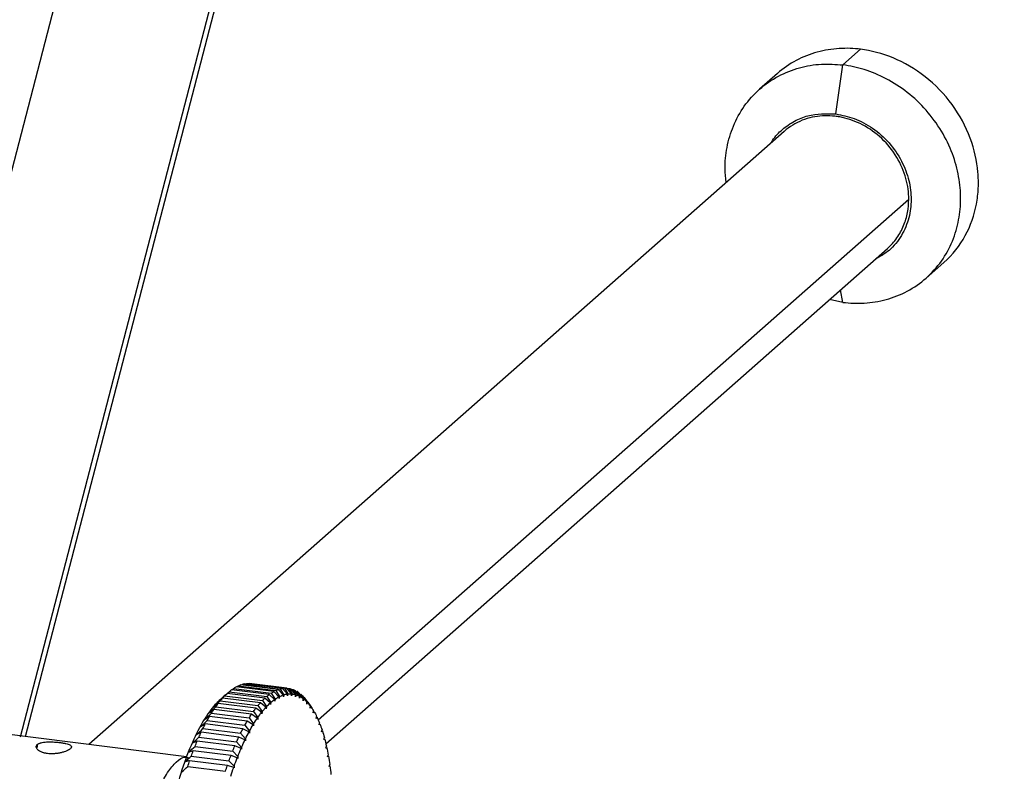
# Paper-space layout '_Dimétrica' of a CAD drawing. Header units: millimetres. Extents: x 366 to 735, y 3282 to 4201.
# Tile 4 of 7: x 533 to 631, y 3839 to 3913. Entities that reach past the tile are written whole.
import ezdxf

# ---------------------------------------------------------------- set-up
doc = ezdxf.new("R2010")
doc.units = ezdxf.units.MM

psp = doc.layouts.new('_Dimétrica')

# ---------------------------------------------------------------- linework, layer by layer
at = {"color": 7, "linetype": 'Continuous', "lineweight": 25}
for p, q in [((551.163, 3971.777), (517.949, 3844.12)), ((565.912, 3968.912), (532.928, 3842.135)), ((533.47, 3842.216), (566.163, 3967.874)), ((614.614, 3908.888), (616.382, 3910.447)), ((613.907, 3904.022), (614.614, 3908.888)), ((608.114, 3908.037), (606.346, 3906.478)), ((608.781, 3902.292), (539.762, 3841.423)), ((562.526, 3843.859), (621.156, 3895.566)), ((563.282, 3841.499), (619.033, 3890.667)), ((622.871, 3887.719), (624.65, 3889.287)), ((614.614, 3885.318), (614.372, 3886.556)), ((614.614, 3885.318), (613.295, 3885.606)), ((558.107, 3846.667), (554.366, 3847.138)), ((554.431, 3847.13), (554.561, 3847.237)), ((554.561, 3847.237), (558.303, 3846.766)), ((558.546, 3846.866), (554.804, 3847.337)), ((554.905, 3847.325), (554.997, 3847.398)), ((554.997, 3847.398), (558.739, 3846.927)), ((558.978, 3846.979), (555.237, 3847.45)), ((555.374, 3847.433), (555.427, 3847.472)), ((555.427, 3847.472), (559.168, 3847.001)), ((559.403, 3847.005), (555.661, 3847.476)), ((553.233, 3846.244), (556.974, 3845.773)), ((557.221, 3846.013), (553.479, 3846.485)), ((553.677, 3846.659), (557.418, 3846.187)), ((557.665, 3846.382), (553.923, 3846.853)), ((553.955, 3846.849), (554.12, 3846.99)), ((554.12, 3846.99), (557.862, 3846.519)), ((557.418, 3846.187), (557.815, 3845.597)), ((558.191, 3845.893), (557.665, 3846.382)), ((557.862, 3846.519), (558.247, 3845.932)), ((558.62, 3846.157), (558.107, 3846.667)), ((558.303, 3846.766), (558.676, 3846.185)), ((559.046, 3846.337), (558.546, 3846.866)), ((558.638, 3845.977), (558.62, 3846.157)), ((558.676, 3846.185), (558.638, 3845.977)), ((558.739, 3846.927), (559.101, 3846.354)), ((559.465, 3846.434), (558.978, 3846.979)), ((559.059, 3846.15), (559.046, 3846.337)), ((559.101, 3846.354), (559.059, 3846.15)), ((559.168, 3847.001), (559.52, 3846.44)), ((559.877, 3846.445), (559.403, 3847.005)), ((559.422, 3847.009), (559.589, 3846.988)), ((559.473, 3846.24), (559.465, 3846.434)), ((559.52, 3846.44), (559.473, 3846.24)), ((559.589, 3846.988), (559.93, 3846.441)), ((559.803, 3846.913), (559.998, 3846.888)), ((560.278, 3846.373), (559.817, 3846.943)), ((559.879, 3846.246), (559.877, 3846.445)), ((559.93, 3846.441), (559.879, 3846.246)), ((559.998, 3846.888), (560.329, 3846.357)), ((560.667, 3846.216), (560.22, 3846.795)), ((560.275, 3846.169), (560.278, 3846.373)), ((560.329, 3846.357), (560.275, 3846.169)), ((560.394, 3846.702), (560.717, 3846.189)), ((561.042, 3845.975), (560.608, 3846.561)), ((560.659, 3846.008), (560.667, 3846.216)), ((560.717, 3846.189), (560.659, 3846.008)), ((560.775, 3846.43), (561.09, 3845.938)), ((561.401, 3845.652), (560.98, 3846.243)), ((561.14, 3846.074), (561.447, 3845.604)), ((552.351, 3845.174), (556.093, 3844.703)), ((556.336, 3845.031), (552.594, 3845.503)), ((552.79, 3845.749), (556.532, 3845.277)), ((552.924, 3845.997), (552.813, 3845.899)), ((556.777, 3845.562), (553.035, 3846.034)), ((556.532, 3845.277), (556.954, 3844.687)), ((557.327, 3845.121), (556.777, 3845.562)), ((556.974, 3845.773), (557.384, 3845.181)), ((557.759, 3845.547), (557.221, 3846.013)), ((557.36, 3844.969), (557.327, 3845.121)), ((557.384, 3845.181), (557.36, 3844.969)), ((557.787, 3845.385), (557.759, 3845.547)), ((557.815, 3845.597), (557.787, 3845.385)), ((558.214, 3845.721), (558.191, 3845.893)), ((558.247, 3845.932), (558.214, 3845.721)), ((561.029, 3845.765), (561.042, 3845.975)), ((561.09, 3845.938), (561.029, 3845.765)), ((561.743, 3845.248), (561.334, 3845.84)), ((561.383, 3845.44), (561.401, 3845.652)), ((561.447, 3845.604), (561.383, 3845.44)), ((561.485, 3845.635), (561.786, 3845.19)), ((561.485, 3845.635), (561.553, 3845.535)), ((561.903, 3845.021), (561.553, 3845.536)), ((561.719, 3845.036), (561.743, 3845.248)), ((561.786, 3845.19), (561.719, 3845.036)), ((555.471, 3843.74), (551.729, 3844.211)), ((551.919, 3844.524), (555.661, 3844.053)), ((555.9, 3844.423), (552.158, 3844.894)), ((556.473, 3844.037), (555.9, 3844.423)), ((556.093, 3844.703), (556.528, 3844.117)), ((556.898, 3844.617), (556.336, 3845.031)), ((556.528, 3844.117), (556.515, 3843.907)), ((556.936, 3844.475), (556.898, 3844.617)), ((556.954, 3844.687), (556.936, 3844.475)), ((562.036, 3844.554), (562.065, 3844.766)), ((562.105, 3844.697), (562.036, 3844.554)), ((562.333, 3843.997), (562.366, 3844.207)), ((562.404, 3844.129), (562.333, 3843.997)), ((555.05, 3842.986), (551.309, 3843.457)), ((551.494, 3843.801), (555.236, 3843.33)), ((555.236, 3843.33), (555.698, 3842.76)), ((556.055, 3843.384), (555.471, 3843.74)), ((555.661, 3844.053), (556.109, 3843.473)), ((556.101, 3843.266), (556.055, 3843.384)), ((556.109, 3843.473), (556.101, 3843.266)), ((556.515, 3843.907), (556.473, 3844.037)), ((562.607, 3843.366), (562.645, 3843.574)), ((562.68, 3843.487), (562.607, 3843.366)), ((549.451, 3840.202), (530.793, 3842.553)), ((550.678, 3842.152), (554.419, 3841.68)), ((554.641, 3842.164), (550.899, 3842.635)), ((551.08, 3843.009), (554.822, 3842.538)), ((555.245, 3841.873), (554.641, 3842.164)), ((554.822, 3842.538), (555.296, 3841.979)), ((555.645, 3842.662), (555.05, 3842.986)), ((555.695, 3842.556), (555.645, 3842.662)), ((555.698, 3842.76), (555.695, 3842.556)), ((562.858, 3842.667), (562.901, 3842.871)), ((562.932, 3842.774), (562.858, 3842.667)), ((534.636, 3841.114), (534.636, 3841.418)), ((550.29, 3841.233), (554.031, 3840.762)), ((554.245, 3841.279), (550.503, 3841.75)), ((554.858, 3841.022), (554.245, 3841.279)), ((554.419, 3841.68), (554.907, 3841.136)), ((555.299, 3841.78), (555.245, 3841.873)), ((555.296, 3841.979), (555.299, 3841.78)), ((563.085, 3841.901), (563.131, 3842.101)), ((563.159, 3841.995), (563.085, 3841.901)), ((563.285, 3841.072), (563.336, 3841.266)), ((549.918, 3840.258), (553.659, 3839.787)), ((553.864, 3840.335), (550.122, 3840.806)), ((554.485, 3840.112), (553.864, 3840.335)), ((554.031, 3840.762), (554.532, 3840.234)), ((554.532, 3840.234), (554.546, 3840.047)), ((554.915, 3840.943), (554.858, 3841.022)), ((554.907, 3841.136), (554.915, 3840.943)), ((563.36, 3841.153), (563.285, 3841.072)), ((563.459, 3840.185), (563.513, 3840.373)), ((563.534, 3840.252), (563.459, 3840.185)), ((549.563, 3839.231), (553.305, 3838.759)), ((553.499, 3839.336), (549.758, 3839.807)), ((554.128, 3839.149), (553.499, 3839.336)), ((553.659, 3839.787), (554.173, 3839.278)), ((554.173, 3839.278), (554.192, 3839.099)), ((554.546, 3840.047), (554.485, 3840.112)), ((563.605, 3839.244), (563.663, 3839.425)), ((563.68, 3839.297), (563.605, 3839.244)), ((554.192, 3839.099), (554.128, 3839.149))]:
    psp.add_line(p, q, dxfattribs=at)
for points, knots in [([(717.617, 3827.03), (719.121, 3829.614), (722.175, 3834.86), (725.926, 3843.402), (729.046, 3852.537), (731.381, 3862.246), (732.858, 3872.373), (733.425, 3882.812), (733.056, 3893.444), (731.731, 3904.207), (729.435, 3915.033), (726.169, 3925.786), (721.962, 3936.326), (716.904, 3946.462), (711.084, 3956.078), (704.645, 3965.028), (697.71, 3973.249), (690.403, 3980.704), (682.792, 3987.414), (674.851, 3993.467), (666.483, 3998.949), (657.561, 4003.892), (648.102, 4008.218), (638.179, 4011.825), (627.946, 4014.602), (617.518, 4016.488), (607.017, 4017.436), (596.499, 4017.439), (586.065, 4016.388), (578.017, 4014.987), (573.593, 4013.602), (572.48, 4013.254)], [0, 0, 0, 0, 0.03245, 0.065888, 0.100241, 0.135417, 0.171308, 0.207135, 0.243401, 0.279967, 0.316685, 0.354068, 0.391292, 0.4282, 0.464645, 0.500489, 0.53499, 0.568691, 0.601508, 0.633369, 0.665819, 0.699257, 0.73361, 0.768786, 0.804677, 0.840504, 0.876771, 0.913337, 0.950054, 0.987438, 1, 1, 1, 1]), ([(618.15, 4018.072), (618.5, 4018.027), (619.202, 4017.937), (620.254, 4017.789), (621.306, 4017.633), (622.357, 4017.467), (623.408, 4017.292), (624.459, 4017.107), (625.509, 4016.913), (626.558, 4016.709), (627.608, 4016.496), (630.112, 4015.964), (634.064, 4015.013), (639.487, 4013.449), (644.915, 4011.617), (650.381, 4009.493), (655.817, 4007.094), (663.077, 4003.488), (672, 3998.271), (682.28, 3990.931), (691.996, 3982.56), (700.977, 3973.268), (709.074, 3963.196), (716.165, 3952.51), (722.162, 3941.392), (727.016, 3930.031), (730.713, 3918.61), (733.276, 3907.3), (734.755, 3896.253), (735.234, 3885.47), (734.755, 3874.807), (733.276, 3864.133), (730.713, 3853.469), (727.645, 3844.765), (724.619, 3837.971), (722.044, 3832.952), (719.19, 3828.079), (716.048, 3823.352), (712.638, 3818.808), (709.78, 3815.427), (707.646, 3813.093), (706.335, 3811.714), (704.998, 3810.362), (703.635, 3809.037), (702.248, 3807.737), (701.302, 3806.893), (700.829, 3806.471)], [0, 0, 0, 0, 0.003822, 0.007642, 0.011462, 0.01528, 0.019099, 0.022918, 0.026736, 0.030556, 0.034376, 0.038198, 0.057939, 0.077679, 0.098007, 0.118334, 0.139178, 0.160022, 0.202561, 0.245771, 0.289441, 0.333345, 0.377248, 0.420919, 0.464129, 0.506668, 0.548343, 0.588986, 0.628457, 0.666642, 0.704827, 0.744298, 0.784941, 0.826616, 0.847892, 0.869168, 0.89078, 0.912393, 0.934235, 0.956077, 0.963401, 0.970721, 0.978039, 0.985356, 0.992676, 1, 1, 1, 1]), ([(616.382, 4016.324), (621.246, 4015.712), (626.192, 4014.781), (636.134, 4012.249), (641.128, 4010.648), (651.034, 4006.774), (655.945, 4004.5), (665.547, 3999.315), (670.237, 3996.403), (679.267, 3990.011), (683.606, 3986.531), (691.823, 3979.102), (695.7, 3975.155), (702.91, 3966.913), (706.242, 3962.619), (712.312, 3953.817), (715.049, 3949.308), (719.913, 3940.204), (722.122, 3935.454), (725.994, 3925.649), (727.657, 3920.594), (730.353, 3910.295), (731.386, 3905.05), (732.771, 3894.507), (733.122, 3889.209), (733.122, 3878.699), (732.771, 3873.489), (731.386, 3863.295), (730.353, 3858.311), (727.657, 3848.691), (725.994, 3844.055), (722.122, 3835.226), (719.913, 3831.033), (717.481, 3827.093)], [0, 0, 0, 0, 0.0625, 0.0625, 0.125, 0.125, 0.1875, 0.1875, 0.25, 0.25, 0.3125, 0.3125, 0.375, 0.375, 0.4375, 0.4375, 0.5, 0.5, 0.5625, 0.5625, 0.625, 0.625, 0.6875, 0.6875, 0.75, 0.75, 0.8125, 0.8125, 0.875, 0.875, 0.9375, 0.9375, 1, 1, 1, 1]), ([(616.453, 4016.575), (621.073, 4015.993), (625.807, 4015.12), (635.411, 4012.73), (640.281, 4011.212), (650.035, 4007.493), (654.92, 4005.292), (664.567, 4000.201), (669.329, 3997.311), (678.582, 3990.878), (683.074, 3987.334), (691.643, 3979.667), (695.72, 3975.545), (703.338, 3966.833), (706.878, 3962.244), (713.326, 3952.737), (716.235, 3947.82), (721.367, 3937.81), (723.591, 3932.717), (727.339, 3922.505), (728.865, 3917.386), (731.242, 3907.258), (732.094, 3902.248), (732.908, 3894.9), (733.102, 3892.478), (733.285, 3888.895), (733.327, 3887.708), (733.365, 3885.942), (733.373, 3885.356), (733.381, 3884.188), (733.38, 3883.607), (733.337, 3878.356), (733.022, 3873.611), (731.764, 3864.071), (730.821, 3859.277), (728.257, 3849.767), (726.636, 3845.052), (722.694, 3835.843), (720.374, 3831.35), (717.714, 3827.041)], [0, 0, 0, 0, 0.0625, 0.0625, 0.125, 0.125, 0.1875, 0.1875, 0.25, 0.25, 0.3125, 0.3125, 0.375, 0.375, 0.4375, 0.4375, 0.5, 0.5, 0.5625, 0.5625, 0.625, 0.625, 0.6875, 0.6875, 0.71875, 0.71875, 0.734375, 0.734375, 0.742188, 0.742188, 0.75, 0.75, 0.8125, 0.8125, 0.875, 0.875, 0.9375, 0.9375, 1, 1, 1, 1]), ([(616.382, 3910.447), (615.693, 3910.534), (614.978, 3910.562), (613.53, 3910.474), (612.797, 3910.358), (611.358, 3909.965), (610.652, 3909.688), (609.315, 3908.976), (608.685, 3908.54), (608.114, 3908.037)], [0, 0, 0, 0, 0.25, 0.25, 0.5, 0.5, 0.75, 0.75, 1, 1, 1, 1]), ([(624.65, 3889.287), (625.506, 3890.042), (626.225, 3890.95), (627.311, 3892.931), (627.678, 3894), (627.98, 3895.603), (628.039, 3896.138), (628.075, 3896.928), (628.077, 3897.187), (628.066, 3897.714), (628.051, 3897.982), (627.931, 3899.34), (627.681, 3900.488), (626.826, 3902.772), (626.221, 3903.906), (624.698, 3905.987), (623.783, 3906.933), (621.777, 3908.507), (620.69, 3909.135), (618.508, 3910.039), (617.415, 3910.317), (616.382, 3910.447)], [0, 0, 0, 0, 0.125, 0.125, 0.25, 0.25, 0.3125, 0.3125, 0.34375, 0.34375, 0.375, 0.375, 0.5, 0.5, 0.625, 0.625, 0.75, 0.75, 0.875, 0.875, 1, 1, 1, 1]), ([(603.042, 3897.231), (602.989, 3897.68), (602.849, 3898.855), (603.067, 3900.758), (603.679, 3902.876), (604.769, 3904.851), (606.287, 3906.544), (608.157, 3907.842), (610.253, 3908.665), (612.432, 3909.046), (613.901, 3908.94), (614.614, 3908.888)], [0, 0, 0, 0, 0.067383, 0.176048, 0.291222, 0.411184, 0.533692, 0.656199, 0.776161, 0.891335, 1, 1, 1, 1]), ([(614.614, 3885.318), (615.303, 3885.231), (616.018, 3885.203), (617.466, 3885.29), (618.198, 3885.406), (619.638, 3885.799), (620.344, 3886.076), (621.681, 3886.789), (622.311, 3887.224), (623.453, 3888.231), (623.964, 3888.802), (624.838, 3890.04), (625.201, 3890.706), (625.771, 3892.085), (625.978, 3892.797), (626.245, 3894.223), (626.307, 3894.935), (626.307, 3896.324), (626.245, 3897.052), (625.978, 3898.545), (625.771, 3899.31), (625.201, 3900.832), (624.838, 3901.59), (623.964, 3903.048), (623.453, 3903.747), (622.311, 3905.042), (621.681, 3905.636), (620.344, 3906.686), (619.638, 3907.14), (618.198, 3907.896), (617.466, 3908.197), (616.018, 3908.649), (615.303, 3908.801), (614.614, 3908.888)], [0, 0, 0, 0, 0.0625, 0.0625, 0.125, 0.125, 0.1875, 0.1875, 0.25, 0.25, 0.3125, 0.3125, 0.375, 0.375, 0.4375, 0.4375, 0.5, 0.5, 0.5625, 0.5625, 0.625, 0.625, 0.6875, 0.6875, 0.75, 0.75, 0.8125, 0.8125, 0.875, 0.875, 0.9375, 0.9375, 1, 1, 1, 1]), ([(607.529, 3901.188), (607.566, 3901.258), (607.834, 3901.762), (608.593, 3902.513), (609.771, 3903.349), (611.52, 3904.066), (612.966, 3904.039), (613.907, 3904.022)], [0, 0, 0, 0, 0.032449, 0.234095, 0.435742, 0.633198, 1, 1, 1, 1]), ([(621.156, 3895.566), (621.156, 3896.212), (621.07, 3896.906), (620.683, 3898.318), (620.381, 3899.035), (619.568, 3900.391), (619.058, 3901.027), (617.895, 3902.125), (617.245, 3902.585), (615.906, 3903.288), (615.219, 3903.531), (614.393, 3903.71), (614.229, 3903.74), (613.906, 3903.788), (613.747, 3903.806), (613.258, 3903.846), (612.924, 3903.851), (611.915, 3903.789), (611.228, 3903.647), (609.926, 3903.132), (609.312, 3902.76), (608.781, 3902.292)], [0, 0, 0, 0, 0.125, 0.125, 0.25, 0.25, 0.375, 0.375, 0.5, 0.5, 0.625, 0.625, 0.65625, 0.65625, 0.6875, 0.6875, 0.75, 0.75, 0.875, 0.875, 1, 1, 1, 1]), ([(613.907, 3904.022), (614.522, 3903.9), (615.796, 3903.647), (617.633, 3902.65), (619.265, 3901.207), (620.502, 3899.403), (621.233, 3897.46), (621.466, 3895.527), (621.234, 3893.65), (620.497, 3891.902), (619.353, 3890.455), (618.31, 3889.875), (617.835, 3889.611)], [0, 0, 0, 0, 0.095394, 0.197678, 0.30379, 0.409902, 0.512186, 0.60758, 0.702975, 0.805258, 0.91137, 1, 1, 1, 1]), ([(619.033, 3890.667), (619.387, 3890.979), (619.704, 3891.333), (620.246, 3892.1), (620.471, 3892.513), (620.824, 3893.368), (620.952, 3893.81), (621.118, 3894.693), (621.156, 3895.135), (621.156, 3895.566)], [0, 0, 0, 0, 0.25, 0.25, 0.5, 0.5, 0.75, 0.75, 1, 1, 1, 1]), ([(552.818, 3845.903), (552.46, 3845.588), (552.088, 3845.175), (551.336, 3844.14), (550.955, 3843.518), (550.207, 3842.068), (549.84, 3841.242), (549.145, 3839.417), (548.818, 3838.42), (548.224, 3836.315), (547.959, 3835.207), (547.504, 3832.954), (547.316, 3831.809), (547.02, 3829.553), (546.912, 3828.443), (546.773, 3826.313), (546.741, 3825.295), (546.741, 3824.34)], [0, 0, 0, 0, 0.125, 0.125, 0.25, 0.25, 0.375, 0.375, 0.5, 0.5, 0.625, 0.625, 0.75, 0.75, 0.875, 0.875, 1, 1, 1, 1]), ([(535.654, 3840.52), (535.612, 3840.526), (535.528, 3840.538), (535.407, 3840.561), (535.293, 3840.589), (535.184, 3840.622), (535.03, 3840.677), (534.847, 3840.764), (534.673, 3840.892), (534.56, 3841.03), (534.518, 3841.155), (534.525, 3841.258), (534.561, 3841.343), (534.611, 3841.393), (534.636, 3841.418)], [0, 0, 0, 0, 0.04966, 0.098731, 0.147517, 0.196326, 0.24546, 0.370518, 0.493673, 0.620419, 0.747866, 0.831346, 0.914917, 1, 1, 1, 1]), ([(534.636, 3841.418), (534.653, 3841.432), (534.688, 3841.46), (534.752, 3841.498), (534.825, 3841.533), (534.907, 3841.564), (535.043, 3841.604), (535.251, 3841.646), (535.55, 3841.674), (535.875, 3841.682), (536.179, 3841.674), (536.446, 3841.657), (536.673, 3841.638), (536.818, 3841.62), (536.891, 3841.612)], [0, 0, 0, 0, 0.0504876, 0.1005399, 0.1504538, 0.2005298, 0.2510669, 0.3762605, 0.5011105, 0.6249713, 0.7497378, 0.8333483, 0.9162711, 1, 1, 1, 1]), ([(536.891, 3841.612), (536.934, 3841.606), (537.018, 3841.595), (537.138, 3841.577), (537.252, 3841.558), (537.361, 3841.537), (537.515, 3841.504), (537.698, 3841.454), (537.872, 3841.384), (537.985, 3841.303), (538.028, 3841.223), (538.02, 3841.146), (537.984, 3841.077), (537.935, 3841.029), (537.91, 3841.005)], [0, 0, 0, 0, 0.049657, 0.098724, 0.147506, 0.196309, 0.245438, 0.370478, 0.493626, 0.620363, 0.747795, 0.831318, 0.914911, 1, 1, 1, 1]), ([(537.91, 3841.005), (537.892, 3840.991), (537.858, 3840.962), (537.794, 3840.918), (537.721, 3840.875), (537.638, 3840.832), (537.502, 3840.769), (537.294, 3840.689), (536.995, 3840.604), (536.67, 3840.538), (536.367, 3840.504), (536.1, 3840.493), (535.872, 3840.497), (535.727, 3840.513), (535.654, 3840.52)], [0, 0, 0, 0, 0.05048, 0.100521, 0.150419, 0.200474, 0.250984, 0.376209, 0.501064, 0.624933, 0.749714, 0.833332, 0.916262, 1, 1, 1, 1]), ([(544.897, 3827.133), (544.918, 3827.926), (544.962, 3829.57), (545.32, 3832.2), (545.901, 3834.769), (546.673, 3837.006), (547.541, 3838.7), (548.43, 3839.752), (549.158, 3840.237), (549.548, 3840.124), (549.672, 3840.088)], [0, 0, 0, 0, 0.1276405, 0.2644993, 0.4064803, 0.5484612, 0.68532, 0.8129605, 0.9406011, 1, 1, 1, 1])]:
    psp.add_open_spline(points, degree=3, knots=knots, dxfattribs=at)
for points in [[(554.12, 3846.99), (554.202, 3847.044), (554.284, 3847.093), (554.366, 3847.138)], [(554.561, 3847.237), (554.642, 3847.275), (554.723, 3847.308), (554.804, 3847.337)], [(554.997, 3847.398), (555.078, 3847.42), (555.157, 3847.437), (555.237, 3847.45)], [(555.427, 3847.472), (555.505, 3847.478), (555.584, 3847.479), (555.661, 3847.476)], [(552.497, 3845.581), (552.739, 3845.8), (552.985, 3846.021), (553.233, 3846.244)], [(552.924, 3845.997), (553.172, 3846.216), (553.423, 3846.436), (553.677, 3846.659)], [(553.479, 3846.485), (553.292, 3846.321), (553.107, 3846.158), (552.924, 3845.997)], [(553.233, 3846.244), (553.315, 3846.329), (553.397, 3846.409), (553.479, 3846.485)], [(553.677, 3846.659), (553.759, 3846.728), (553.841, 3846.793), (553.923, 3846.853)], [(557.418, 3846.187), (557.5, 3846.257), (557.583, 3846.321), (557.665, 3846.382)], [(557.862, 3846.519), (557.944, 3846.573), (558.026, 3846.622), (558.107, 3846.667)], [(558.247, 3845.932), (558.372, 3846.017), (558.496, 3846.092), (558.62, 3846.157)], [(558.303, 3846.766), (558.384, 3846.804), (558.465, 3846.837), (558.546, 3846.866)], [(558.676, 3846.185), (558.8, 3846.246), (558.923, 3846.297), (559.046, 3846.337)], [(558.739, 3846.927), (558.819, 3846.949), (558.899, 3846.966), (558.978, 3846.979)], [(559.101, 3846.354), (559.223, 3846.391), (559.345, 3846.418), (559.465, 3846.434)], [(559.168, 3847.001), (559.247, 3847.007), (559.325, 3847.008), (559.403, 3847.005)], [(559.52, 3846.44), (559.64, 3846.452), (559.759, 3846.454), (559.877, 3846.445)], [(559.589, 3846.988), (559.665, 3846.978), (559.742, 3846.963), (559.817, 3846.943)], [(559.93, 3846.441), (560.047, 3846.429), (560.163, 3846.406), (560.278, 3846.373)], [(559.998, 3846.888), (560.072, 3846.862), (560.146, 3846.831), (560.22, 3846.795)], [(560.329, 3846.357), (560.444, 3846.32), (560.556, 3846.273), (560.667, 3846.216)], [(560.394, 3846.702), (560.466, 3846.659), (560.537, 3846.613), (560.608, 3846.561)], [(560.717, 3846.189), (560.827, 3846.128), (560.935, 3846.057), (561.042, 3845.975)], [(560.775, 3846.43), (560.844, 3846.372), (560.912, 3846.309), (560.98, 3846.243)], [(561.14, 3846.074), (561.205, 3846), (561.27, 3845.922), (561.334, 3845.84)], [(551.652, 3844.519), (551.883, 3844.736), (552.116, 3844.954), (552.351, 3845.174)], [(552.073, 3845.088), (552.309, 3845.306), (552.548, 3845.526), (552.79, 3845.749)], [(552.594, 3845.503), (552.418, 3845.363), (552.244, 3845.225), (552.073, 3845.088)], [(552.351, 3845.174), (552.432, 3845.288), (552.513, 3845.397), (552.594, 3845.503)], [(553.035, 3846.034), (552.854, 3845.881), (552.674, 3845.731), (552.497, 3845.581)], [(552.79, 3845.749), (552.872, 3845.848), (552.953, 3845.943), (553.035, 3846.034)], [(556.532, 3845.277), (556.613, 3845.376), (556.695, 3845.471), (556.777, 3845.562)], [(556.954, 3844.687), (557.078, 3844.841), (557.203, 3844.986), (557.327, 3845.121)], [(556.974, 3845.773), (557.056, 3845.857), (557.138, 3845.937), (557.221, 3846.013)], [(557.384, 3845.181), (557.509, 3845.313), (557.634, 3845.435), (557.759, 3845.547)], [(557.815, 3845.597), (557.941, 3845.706), (558.066, 3845.804), (558.191, 3845.893)], [(561.09, 3845.938), (561.196, 3845.853), (561.299, 3845.758), (561.401, 3845.652)], [(561.447, 3845.604), (561.548, 3845.496), (561.646, 3845.377), (561.743, 3845.248)], [(561.786, 3845.19), (561.881, 3845.058), (561.974, 3844.917), (562.065, 3844.766)], [(551.238, 3843.878), (551.462, 3844.092), (551.689, 3844.307), (551.919, 3844.524)], [(551.729, 3844.211), (551.563, 3844.099), (551.399, 3843.988), (551.238, 3843.878)], [(551.494, 3843.801), (551.572, 3843.941), (551.65, 3844.078), (551.729, 3844.211)], [(552.158, 3844.894), (551.987, 3844.768), (551.819, 3844.643), (551.652, 3844.519)], [(551.919, 3844.524), (551.998, 3844.651), (552.078, 3844.775), (552.158, 3844.894)], [(555.661, 3844.053), (555.74, 3844.18), (555.82, 3844.303), (555.9, 3844.423)], [(556.093, 3844.703), (556.174, 3844.816), (556.255, 3844.926), (556.336, 3845.031)], [(556.528, 3844.117), (556.651, 3844.293), (556.774, 3844.46), (556.898, 3844.617)], [(562.105, 3844.697), (562.195, 3844.543), (562.282, 3844.38), (562.366, 3844.207)], [(562.404, 3844.129), (562.487, 3843.953), (562.568, 3843.768), (562.645, 3843.574)], [(550.832, 3843.169), (551.05, 3843.377), (551.271, 3843.588), (551.494, 3843.801)], [(551.309, 3843.457), (551.148, 3843.36), (550.989, 3843.264), (550.832, 3843.169)], [(551.08, 3843.009), (551.156, 3843.162), (551.232, 3843.311), (551.309, 3843.457)], [(555.236, 3843.33), (555.314, 3843.47), (555.392, 3843.607), (555.471, 3843.74)], [(555.698, 3842.76), (555.815, 3842.976), (555.935, 3843.185), (556.055, 3843.384)], [(556.109, 3843.473), (556.229, 3843.67), (556.351, 3843.858), (556.473, 3844.037)], [(562.68, 3843.487), (562.757, 3843.29), (562.83, 3843.085), (562.901, 3842.871)], [(550.052, 3841.555), (550.258, 3841.752), (550.467, 3841.951), (550.678, 3842.152)], [(550.436, 3842.393), (550.648, 3842.596), (550.863, 3842.802), (551.08, 3843.009)], [(550.899, 3842.635), (550.743, 3842.554), (550.588, 3842.473), (550.436, 3842.393)], [(550.678, 3842.152), (550.751, 3842.316), (550.825, 3842.477), (550.899, 3842.635)], [(554.419, 3841.68), (554.493, 3841.845), (554.566, 3842.006), (554.641, 3842.164)], [(554.822, 3842.538), (554.897, 3842.69), (554.973, 3842.84), (555.05, 3842.986)], [(555.296, 3841.979), (555.411, 3842.215), (555.527, 3842.442), (555.645, 3842.662)], [(562.932, 3842.774), (563.002, 3842.558), (563.068, 3842.333), (563.131, 3842.101)], [(549.683, 3840.66), (549.882, 3840.849), (550.085, 3841.04), (550.29, 3841.233)], [(550.503, 3841.75), (550.351, 3841.685), (550.201, 3841.62), (550.052, 3841.555)], [(550.29, 3841.233), (550.36, 3841.408), (550.431, 3841.581), (550.503, 3841.75)], [(554.031, 3840.762), (554.102, 3840.937), (554.173, 3841.109), (554.245, 3841.279)], [(554.907, 3841.136), (555.018, 3841.389), (555.131, 3841.635), (555.245, 3841.873)], [(563.159, 3841.995), (563.222, 3841.76), (563.28, 3841.517), (563.336, 3841.266)], [(549.329, 3839.711), (549.522, 3839.892), (549.719, 3840.074), (549.918, 3840.258)], [(550.122, 3840.806), (549.974, 3840.757), (549.827, 3840.708), (549.683, 3840.66)], [(549.918, 3840.258), (549.985, 3840.443), (550.053, 3840.626), (550.122, 3840.806)], [(553.659, 3839.787), (553.726, 3839.972), (553.795, 3840.155), (553.864, 3840.335)], [(554.532, 3840.234), (554.639, 3840.504), (554.747, 3840.766), (554.858, 3841.022)], [(563.36, 3841.153), (563.415, 3840.9), (563.466, 3840.64), (563.513, 3840.373)], [(563.534, 3840.252), (563.581, 3839.983), (563.624, 3839.707), (563.663, 3839.425)], [(548.992, 3838.714), (549.18, 3838.884), (549.371, 3839.057), (549.563, 3839.231)], [(549.758, 3839.807), (549.613, 3839.775), (549.47, 3839.743), (549.329, 3839.711)], [(549.563, 3839.231), (549.627, 3839.425), (549.692, 3839.617), (549.758, 3839.807)], [(553.305, 3838.759), (553.369, 3838.954), (553.434, 3839.146), (553.499, 3839.336)], [(554.173, 3839.278), (554.275, 3839.562), (554.379, 3839.841), (554.485, 3840.112)], [(563.68, 3839.297), (563.718, 3839.013), (563.753, 3838.722), (563.784, 3838.426)], [(553.832, 3838.272), (553.928, 3838.57), (554.027, 3838.863), (554.128, 3839.149)]]:
    psp.add_open_spline(points, degree=3, dxfattribs=at)

doc.saveas('drawing.dxf')
